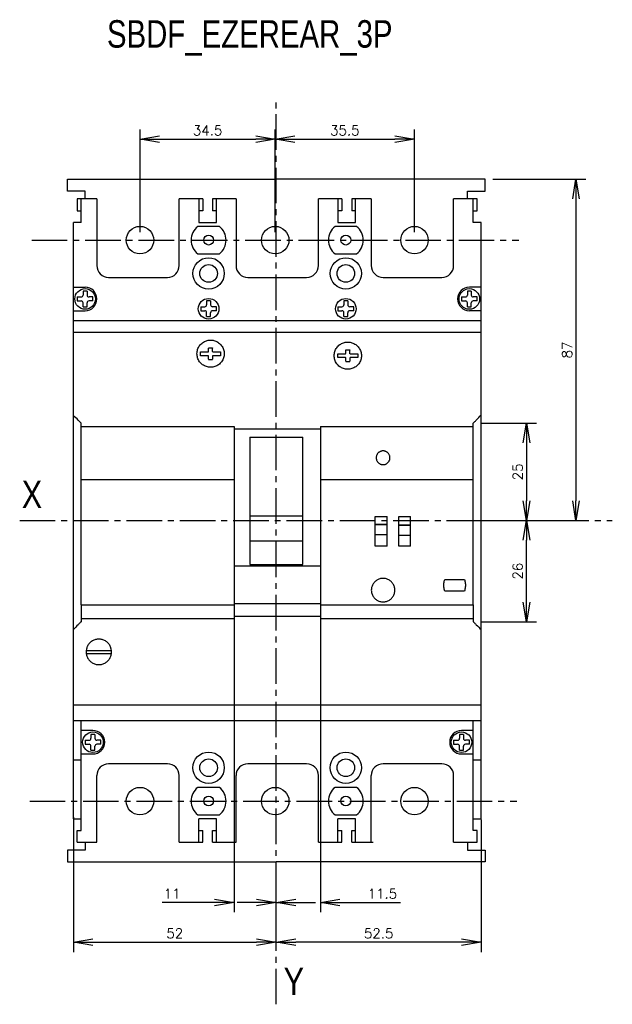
# Model space of a CAD drawing. Extents: x -741 to 1164, y -3289 to 616.
# Tile 21 of 65: x -537 to -386, y -2243 to -1992. Entities that reach past the tile are written whole.
import ezdxf

# ---------------------------------------------------------------- set-up
doc = ezdxf.new("R2010")
doc.units = 0
doc.header["$LTSCALE"] = 1.21
doc.header["$MEASUREMENT"] = 0
doc.linetypes.add('AXES2', pattern=[1.125, 0.75, -0.125, 0.125, -0.125])
doc.layers.get('0').update_dxf_attribs({"linetype": 'CONTINUOUS'})
doc.layers.get('Defpoints').update_dxf_attribs({"linetype": 'CONTINUOUS'})
doc.layers.add('AXE', color=80, linetype='AXES2')
doc.layers.add('COTATION1', color=50, linetype='CONTINUOUS')
doc.styles.add('ROMANS', font='romans.shx')
doc.styles.get("Standard").update_dxf_attribs({"font": 'txt', "width": 0.8})
doc.dimstyles.new('SC_DEFAUT', dxfattribs={"dimscale": 0, "dimtxt": 2.5, "dimasz": 5, "dimexe": 2.5, "dimexo": 2, "dimgap": 1, "dimtad": 1, "dimdec": 4, "dimzin": 12, "dimdsep": 46, "dimtxsty": 'ROMANS', "dimblk1": 'OPEN', "dimblk2": 'OPEN', "dimsah": 1, "dimcen": 0, "dimadec": 0, "dimazin": 0, "dimtfac": 1, "dimtdec": 4, "dimtofl": 0, "dimtmove": 0, "dimatfit": 3, "dimldrblk": 'OPEN', "dimfxl": 0, "dimtolj": 1, "dimtzin": 12, "dimarcsym": 0})

# ---------------------------------------------------------------- blocks, each defined once
blk = doc.blocks.new('_OPEN')
at = {"color": 0, "linetype": 'ByBlock'}
for p, q in [((-1, 0.167), (0, 0)), ((0, 0), (-1, -0.167)), ((0, 0), (-1, 0))]:
    blk.add_line(p, q, dxfattribs=at)
blk = doc.blocks.new('*D164')
at = {"layer": 'COTATION1', "color": 0, "lineweight": -2}
for p, q in [((-506.18, -2046.46), (-506.18, -2020.25)), ((-471.68, -2046.46), (-471.68, -2020.25)), ((-501.18, -2022.75), (-476.68, -2022.75))]:
    blk.add_line(p, q, dxfattribs=at)
at = {"layer": 'Defpoints', "color": 0}
for p in [(-471.68, -2022.75), (-506.18, -2048.46), (-471.68, -2048.46)]:
    blk.add_point(p, dxfattribs=at)
at = {"layer": 'COTATION1', "color": 0, "lineweight": -2, "xscale": 5, "yscale": 5, "zscale": 5, "rotation": 180}
blk.add_blockref('_OPEN', (-506.18, -2022.75), dxfattribs=at)
at = {"layer": 'COTATION1', "color": 0, "lineweight": -2, "xscale": 5, "yscale": 5, "zscale": 5}
blk.add_blockref('_OPEN', (-471.68, -2022.75), dxfattribs=at)
at = {"layer": 'COTATION1', "color": 0, "insert": (-488.93, -2020.5), "char_height": 2.5, "attachment_point": 5, "style": 'ROMANS'}
blk.add_mtext('\\A1;34.5', dxfattribs=at)
blk = doc.blocks.new('*D165')
at = {"layer": 'COTATION1', "color": 0, "lineweight": -2}
for p, q in [((-471.68, -2046.46), (-471.68, -2020.25)), ((-436.18, -2046.46), (-436.18, -2020.25)), ((-466.68, -2022.75), (-441.18, -2022.75))]:
    blk.add_line(p, q, dxfattribs=at)
at = {"layer": 'Defpoints', "color": 0}
for p in [(-436.18, -2022.75), (-471.68, -2048.46), (-436.18, -2048.46)]:
    blk.add_point(p, dxfattribs=at)
at = {"layer": 'COTATION1', "color": 0, "lineweight": -2, "xscale": 5, "yscale": 5, "zscale": 5, "rotation": 180}
blk.add_blockref('_OPEN', (-471.68, -2022.75), dxfattribs=at)
at = {"layer": 'COTATION1', "color": 0, "lineweight": -2, "xscale": 5, "yscale": 5, "zscale": 5}
blk.add_blockref('_OPEN', (-436.18, -2022.75), dxfattribs=at)
at = {"layer": 'COTATION1', "color": 0, "insert": (-453.93, -2020.5), "char_height": 2.5, "attachment_point": 5, "style": 'ROMANS'}
blk.add_mtext('\\A1;35.5', dxfattribs=at)
blk = doc.blocks.new('*D166')
at = {"layer": 'COTATION1', "color": 0, "lineweight": -2}
for p, q in [((-416.18, -2032.96), (-392.49, -2032.96)), ((-394.99, -2037.96), (-394.99, -2114.96)), ((-414.08, -2119.96), (-392.49, -2119.96))]:
    blk.add_line(p, q, dxfattribs=at)
at = {"layer": 'Defpoints', "color": 0}
for p in [(-418.18, -2032.96), (-416.08, -2119.96), (-394.99, -2119.96)]:
    blk.add_point(p, dxfattribs=at)
at = {"layer": 'COTATION1', "color": 0, "lineweight": -2, "xscale": 5, "yscale": 5, "zscale": 5}
for p, rotation in [((-394.99, -2032.96), 90), ((-394.99, -2119.96), 270)]:
    blk.add_blockref('_OPEN', p, dxfattribs=dict(at, rotation=rotation))
at = {"layer": 'COTATION1', "color": 0, "insert": (-397.24, -2076.46), "char_height": 2.5, "attachment_point": 5, "rotation": 90, "style": 'ROMANS'}
blk.add_mtext('\\A1;87', dxfattribs=at)
blk = doc.blocks.new('*D167')
at = {"layer": 'COTATION1', "color": 0, "lineweight": -2}
for p, q in [((-419.18, -2095.13), (-405.09, -2095.13)), ((-407.59, -2100.13), (-407.59, -2114.96)), ((-421.18, -2119.96), (-405.09, -2119.96))]:
    blk.add_line(p, q, dxfattribs=at)
at = {"layer": 'Defpoints', "color": 0}
for p in [(-421.18, -2095.13), (-423.18, -2119.96), (-407.59, -2119.96)]:
    blk.add_point(p, dxfattribs=at)
at = {"layer": 'COTATION1', "color": 0, "lineweight": -2, "xscale": 5, "yscale": 5, "zscale": 5}
for p, rotation in [((-407.59, -2095.13), 90), ((-407.59, -2119.96), 270)]:
    blk.add_blockref('_OPEN', p, dxfattribs=dict(at, rotation=rotation))
at = {"layer": 'COTATION1', "color": 0, "insert": (-409.84, -2107.54), "char_height": 2.5, "attachment_point": 5, "rotation": 90, "style": 'ROMANS'}
blk.add_mtext('\\A1;25', dxfattribs=at)
blk = doc.blocks.new('*D168')
at = {"layer": 'COTATION1', "color": 0, "lineweight": -2}
for p, q in [((-425.62, -2119.96), (-405.09, -2119.96)), ((-407.59, -2140.73), (-407.59, -2124.96)), ((-419.18, -2145.73), (-405.09, -2145.73))]:
    blk.add_line(p, q, dxfattribs=at)
at = {"layer": 'Defpoints', "color": 0}
for p in [(-427.62, -2119.96), (-407.59, -2119.96), (-421.18, -2145.73)]:
    blk.add_point(p, dxfattribs=at)
at = {"layer": 'COTATION1', "color": 0, "lineweight": -2, "xscale": 5, "yscale": 5, "zscale": 5}
for p, rotation in [((-407.59, -2119.96), 90), ((-407.59, -2145.73), 270)]:
    blk.add_blockref('_OPEN', p, dxfattribs=dict(at, rotation=rotation))
at = {"layer": 'COTATION1', "color": 0, "insert": (-409.84, -2132.84), "char_height": 2.5, "attachment_point": 5, "rotation": 90, "style": 'ROMANS'}
blk.add_mtext('\\A1;26', dxfattribs=at)
blk = doc.blocks.new('*D169')
at = {"layer": 'COTATION1', "color": 0, "lineweight": -2}
for p, q in [((-419.18, -2196.19), (-419.18, -2229.94)), ((-471.43, -2225.44), (-471.43, -2224.94)), ((-424.18, -2227.44), (-466.43, -2227.44))]:
    blk.add_line(p, q, dxfattribs=at)
at = {"layer": 'Defpoints', "color": 0}
for p in [(-419.18, -2194.19), (-471.43, -2227.44), (-471.43, -2227.44)]:
    blk.add_point(p, dxfattribs=at)
at = {"layer": 'COTATION1', "color": 0, "lineweight": -2, "xscale": 5, "yscale": 5, "zscale": 5, "rotation": 180}
blk.add_blockref('_OPEN', (-471.43, -2227.44), dxfattribs=at)
at = {"layer": 'COTATION1', "color": 0, "lineweight": -2, "xscale": 5, "yscale": 5, "zscale": 5}
blk.add_blockref('_OPEN', (-419.18, -2227.44), dxfattribs=at)
at = {"layer": 'COTATION1', "color": 0, "insert": (-445.31, -2225.19), "char_height": 2.5, "attachment_point": 5, "style": 'ROMANS'}
blk.add_mtext('\\A1;52.5', dxfattribs=at)
blk = doc.blocks.new('*D170')
at = {"layer": 'COTATION1', "color": 0, "lineweight": -2}
for p, q in [((-523.18, -2195.53), (-523.18, -2229.94)), ((-471.43, -2225.44), (-471.43, -2224.94)), ((-518.18, -2227.44), (-476.43, -2227.44))]:
    blk.add_line(p, q, dxfattribs=at)
at = {"layer": 'Defpoints', "color": 0}
for p in [(-523.18, -2193.53), (-471.43, -2227.44), (-471.43, -2227.44)]:
    blk.add_point(p, dxfattribs=at)
at = {"layer": 'COTATION1', "color": 0, "lineweight": -2, "xscale": 5, "yscale": 5, "zscale": 5, "rotation": 180}
blk.add_blockref('_OPEN', (-523.18, -2227.44), dxfattribs=at)
at = {"layer": 'COTATION1', "color": 0, "lineweight": -2, "xscale": 5, "yscale": 5, "zscale": 5}
blk.add_blockref('_OPEN', (-471.43, -2227.44), dxfattribs=at)
at = {"layer": 'COTATION1', "color": 0, "insert": (-497.31, -2225.19), "char_height": 2.5, "attachment_point": 5, "style": 'ROMANS'}
blk.add_mtext('\\A1;52', dxfattribs=at)
blk = doc.blocks.new('*D171')
at = {"layer": 'COTATION1', "color": 0, "lineweight": -2}
for p, q in [((-460.18, -2138.31), (-460.18, -2219.82)), ((-471.43, -2220.52), (-471.43, -2214.82)), ((-476.43, -2217.32), (-481.43, -2217.32)), ((-455.18, -2217.32), (-439.73, -2217.32))]:
    blk.add_line(p, q, dxfattribs=at)
at = {"layer": 'Defpoints', "color": 0}
for p in [(-460.18, -2136.31), (-471.43, -2217.32), (-471.43, -2222.52)]:
    blk.add_point(p, dxfattribs=at)
at = {"layer": 'COTATION1', "color": 0, "lineweight": -2, "xscale": 5, "yscale": 5, "zscale": 5}
blk.add_blockref('_OPEN', (-471.43, -2217.32), dxfattribs=at)
at = {"layer": 'COTATION1', "color": 0, "lineweight": -2, "xscale": 5, "yscale": 5, "zscale": 5, "rotation": 180}
blk.add_blockref('_OPEN', (-460.18, -2217.32), dxfattribs=at)
at = {"layer": 'COTATION1', "color": 0, "insert": (-444.36, -2215.07), "char_height": 2.5, "attachment_point": 5, "style": 'ROMANS'}
blk.add_mtext('\\A1;11.5', dxfattribs=at)
blk = doc.blocks.new('*D172')
at = {"layer": 'COTATION1', "color": 0, "lineweight": -2}
for p, q in [((-482.18, -2143.07), (-482.18, -2219.82)), ((-471.43, -2215.32), (-471.43, -2214.82)), ((-487.18, -2217.32), (-500.49, -2217.32)), ((-466.43, -2217.32), (-461.43, -2217.32))]:
    blk.add_line(p, q, dxfattribs=at)
at = {"layer": 'Defpoints', "color": 0}
for p in [(-482.18, -2141.07), (-471.43, -2217.32), (-471.43, -2217.32)]:
    blk.add_point(p, dxfattribs=at)
at = {"layer": 'COTATION1', "color": 0, "lineweight": -2, "xscale": 5, "yscale": 5, "zscale": 5}
blk.add_blockref('_OPEN', (-482.18, -2217.32), dxfattribs=at)
at = {"layer": 'COTATION1', "color": 0, "lineweight": -2, "xscale": 5, "yscale": 5, "zscale": 5, "rotation": 180}
blk.add_blockref('_OPEN', (-471.43, -2217.32), dxfattribs=at)
at = {"layer": 'COTATION1', "color": 0, "insert": (-498, -2215.07), "char_height": 2.5, "attachment_point": 5, "style": 'ROMANS'}
blk.add_mtext('\\A1;11', dxfattribs=at)

msp = doc.modelspace()

# ---------------------------------------------------------------- linework, layer by layer
for p, q in [((-524.68216, -2035.95893), (-524.68216, -2032.95893)), ((-524.68216, -2032.95893), (-471.43216, -2032.95893)), ((-418.18216, -2032.95893), (-471.43216, -2032.95893)), ((-418.18216, -2035.95893), (-418.18216, -2032.95893)), ((-520.18216, -2035.95893), (-524.68216, -2035.95893)), ((-517.18216, -2037.95893), (-522.18216, -2037.95893)), ((-522.18216, -2037.95893), (-522.18216, -2040.95893)), ((-522.18216, -2037.95893), (-522.18216, -2040.95893)), ((-521.18216, -2043.95893), (-521.18216, -2037.95893)), ((-520.18216, -2037.95893), (-520.18216, -2035.95893)), ((-517.18216, -2037.95893), (-517.18216, -2054.95893)), ((-517.18216, -2037.95893), (-517.18216, -2054.95893)), ((-490.18216, -2037.95893), (-496.18216, -2037.95893)), ((-496.18216, -2054.95893), (-496.18216, -2037.95893)), ((-496.18216, -2054.95893), (-496.18216, -2037.95893)), ((-491.18216, -2037.95893), (-491.18216, -2043.95893)), ((-490.18216, -2037.95893), (-490.18216, -2040.95893)), ((-490.18216, -2037.95893), (-490.18216, -2040.95893)), ((-487.68216, -2037.95893), (-487.68216, -2040.95893)), ((-487.68216, -2037.95893), (-487.68216, -2040.95893)), ((-481.68216, -2037.95893), (-487.68216, -2037.95893)), ((-486.68216, -2043.95893), (-486.68216, -2037.95893)), ((-481.68216, -2037.95893), (-481.68216, -2054.95893)), ((-481.68216, -2037.95893), (-481.68216, -2054.95893)), ((-454.68216, -2037.95893), (-460.68216, -2037.95893)), ((-460.68216, -2054.95893), (-460.68216, -2037.95893)), ((-460.68216, -2054.95893), (-460.68216, -2037.95893)), ((-455.68216, -2037.95893), (-455.68216, -2043.95893)), ((-454.68216, -2037.95893), (-454.68216, -2040.95893)), ((-454.68216, -2037.95893), (-454.68216, -2040.95893)), ((-447.18216, -2037.95893), (-452.18216, -2037.95893)), ((-452.18216, -2037.95893), (-452.18216, -2040.95893)), ((-452.18216, -2037.95893), (-452.18216, -2040.95893)), ((-451.18216, -2043.95893), (-451.18216, -2037.95893)), ((-447.18216, -2037.95893), (-447.18216, -2054.95893)), ((-447.18216, -2037.95893), (-447.18216, -2054.95893)), ((-420.18216, -2037.95893), (-426.18216, -2037.95893)), ((-426.18216, -2054.95893), (-426.18216, -2037.95893)), ((-426.18216, -2054.95893), (-426.18216, -2037.95893)), ((-422.68216, -2037.95893), (-422.68216, -2035.95893)), ((-422.68216, -2035.95893), (-418.18216, -2035.95893)), ((-421.18216, -2043.95893), (-421.18216, -2037.95893)), ((-420.18216, -2040.95893), (-420.18216, -2037.95893)), ((-420.18216, -2040.95893), (-420.18216, -2037.95893)), ((-522.18216, -2040.95893), (-521.18216, -2040.95893)), ((-522.18216, -2040.95893), (-521.18216, -2040.95893)), ((-521.18216, -2043.95893), (-521.18216, -2040.95893)), ((-490.18216, -2040.95893), (-491.18216, -2040.95893)), ((-490.18216, -2040.95893), (-491.18216, -2040.95893)), ((-491.18216, -2040.95893), (-491.18216, -2043.95893)), ((-486.68216, -2040.95893), (-487.68216, -2040.95893)), ((-486.68216, -2040.95893), (-487.68216, -2040.95893)), ((-486.68216, -2043.95893), (-486.68216, -2040.95893)), ((-454.68216, -2040.95893), (-455.68216, -2040.95893)), ((-454.68216, -2040.95893), (-455.68216, -2040.95893)), ((-455.68216, -2040.95893), (-455.68216, -2043.95893)), ((-451.18216, -2040.95893), (-452.18216, -2040.95893)), ((-451.18216, -2040.95893), (-452.18216, -2040.95893)), ((-451.18216, -2043.95893), (-451.18216, -2040.95893)), ((-421.18216, -2040.95893), (-420.18216, -2040.95893)), ((-421.18216, -2040.95893), (-420.18216, -2040.95893)), ((-421.18216, -2043.95893), (-421.18216, -2040.95893)), ((-521.18216, -2043.95893), (-523.18216, -2043.95893)), ((-521.18216, -2043.95893), (-523.18216, -2043.95893)), ((-523.18216, -2068.90832), (-523.18216, -2043.95893)), ((-485.93216, -2044.95893), (-491.43216, -2044.95893)), ((-485.93216, -2044.95893), (-491.43216, -2044.95893)), ((-491.18216, -2043.95893), (-486.68216, -2043.95893)), ((-491.18216, -2043.95893), (-486.68216, -2043.95893)), ((-450.93216, -2044.95893), (-456.43216, -2044.95893)), ((-450.93216, -2044.95893), (-456.43216, -2044.95893)), ((-455.68216, -2043.95893), (-451.18216, -2043.95893)), ((-455.68216, -2043.95893), (-451.18216, -2043.95893)), ((-419.18216, -2043.95893), (-421.18216, -2043.95893)), ((-419.18216, -2043.95893), (-421.18216, -2043.95893)), ((-419.18216, -2195.95893), (-419.18216, -2043.95893)), ((-491.43216, -2051.95893), (-485.93216, -2051.95893)), ((-491.43216, -2051.95893), (-485.93216, -2051.95893)), ((-456.43216, -2051.95893), (-450.93216, -2051.95893)), ((-456.43216, -2051.95893), (-450.93216, -2051.95893)), ((-514.18216, -2057.95893), (-499.18216, -2057.95893)), ((-514.18216, -2057.95893), (-499.18216, -2057.95893)), ((-478.68216, -2057.95893), (-463.68216, -2057.95893)), ((-478.68216, -2057.95893), (-463.68216, -2057.95893)), ((-444.18216, -2057.95893), (-429.18216, -2057.95893)), ((-444.18216, -2057.95893), (-429.18216, -2057.95893)), ((-523.14216, -2060.45893), (-520.18216, -2060.45893)), ((-419.22216, -2060.45893), (-422.18216, -2060.45893)), ((-522.18216, -2062.95893), (-522.18216, -2063.95893)), ((-522.18216, -2062.95893), (-521.18216, -2062.95893)), ((-520.68216, -2061.45893), (-520.68216, -2062.45893)), ((-519.68216, -2061.45893), (-520.68216, -2061.45893)), ((-519.68216, -2061.45893), (-519.68216, -2062.45893)), ((-518.18216, -2062.95893), (-519.18216, -2062.95893)), ((-518.18216, -2063.95893), (-518.18216, -2062.95893)), ((-424.18216, -2062.95893), (-424.18216, -2063.95893)), ((-424.18216, -2062.95893), (-423.18216, -2062.95893)), ((-421.68216, -2061.45893), (-422.68216, -2061.45893)), ((-422.68216, -2061.45893), (-422.68216, -2062.45893)), ((-421.68216, -2061.45893), (-421.68216, -2062.45893)), ((-420.18216, -2062.95893), (-421.18216, -2062.95893)), ((-420.18216, -2063.95893), (-420.18216, -2062.95893)), ((-522.18216, -2063.95893), (-521.18216, -2063.95893)), ((-520.68216, -2065.45893), (-520.68216, -2064.45893)), ((-520.68216, -2065.45893), (-519.68216, -2065.45893)), ((-519.68216, -2065.45893), (-519.68216, -2064.45893)), ((-518.18216, -2063.95893), (-519.18216, -2063.95893)), ((-490.68216, -2065.45893), (-489.68216, -2065.45893)), ((-490.68216, -2065.45893), (-490.68216, -2066.45893)), ((-488.18216, -2063.95893), (-489.18216, -2063.95893)), ((-489.18216, -2063.95893), (-489.18216, -2064.95893)), ((-488.18216, -2063.95893), (-488.18216, -2064.95893)), ((-486.68216, -2065.45893), (-487.68216, -2065.45893)), ((-486.68216, -2066.45893), (-486.68216, -2065.45893)), ((-455.68216, -2065.45893), (-454.68216, -2065.45893)), ((-455.68216, -2065.45893), (-455.68216, -2066.45893)), ((-453.18216, -2063.95893), (-454.18216, -2063.95893)), ((-454.18216, -2063.95893), (-454.18216, -2064.95893)), ((-453.18216, -2063.95893), (-453.18216, -2064.95893)), ((-451.68216, -2065.45893), (-452.68216, -2065.45893)), ((-451.68216, -2066.45893), (-451.68216, -2065.45893)), ((-424.18216, -2063.95893), (-423.18216, -2063.95893)), ((-422.68216, -2065.45893), (-422.68216, -2064.45893)), ((-422.68216, -2065.45893), (-421.68216, -2065.45893)), ((-421.68216, -2065.45893), (-421.68216, -2064.45893)), ((-420.18216, -2063.95893), (-421.18216, -2063.95893)), ((-523.14216, -2066.45893), (-520.18216, -2066.45893)), ((-490.68216, -2066.45893), (-489.68216, -2066.45893)), ((-489.18216, -2067.95893), (-489.18216, -2066.95893)), ((-489.18216, -2067.95893), (-488.18216, -2067.95893)), ((-488.18216, -2067.95893), (-488.18216, -2066.95893)), ((-486.68216, -2066.45893), (-487.68216, -2066.45893)), ((-455.68216, -2066.45893), (-454.68216, -2066.45893)), ((-454.18216, -2067.95893), (-454.18216, -2066.95893)), ((-454.18216, -2067.95893), (-453.18216, -2067.95893)), ((-453.18216, -2067.95893), (-453.18216, -2066.95893)), ((-451.68216, -2066.45893), (-452.68216, -2066.45893)), ((-419.22216, -2066.45893), (-422.18216, -2066.45893)), ((-523.18216, -2068.91247), (-419.18216, -2068.91247)), ((-523.18216, -2195.95893), (-523.18216, -2068.91247)), ((-523.18216, -2071.92489), (-419.18216, -2071.92489)), ((-490.72185, -2077.92235), (-490.72185, -2076.92236)), ((-490.72185, -2076.92236), (-488.78216, -2076.92236)), ((-488.78216, -2077.92235), (-490.72185, -2077.92235)), ((-488.68216, -2076.82236), (-488.68216, -2076.02237)), ((-488.68216, -2078.82234), (-488.68216, -2077.98975)), ((-488.58216, -2075.92237), (-487.78216, -2075.92237)), ((-487.68216, -2076.82236), (-487.68216, -2076.02237)), ((-487.68201, -2078.01705), (-487.68216, -2078.82234)), ((-487.58216, -2076.92236), (-485.64246, -2076.92236)), ((-485.64246, -2077.92235), (-487.58216, -2077.92235)), ((-485.64246, -2076.92236), (-485.64246, -2077.92235)), ((-455.72453, -2077.42627), (-453.78483, -2077.42627)), ((-455.72453, -2078.42626), (-455.72453, -2077.42627)), ((-453.68483, -2077.32627), (-453.68483, -2076.52628)), ((-453.58483, -2076.42628), (-452.78483, -2076.42628)), ((-452.68483, -2077.32627), (-452.68483, -2076.52628)), ((-452.58483, -2077.42627), (-450.64513, -2077.42627)), ((-450.64513, -2077.42627), (-450.64513, -2078.42626)), ((-488.58216, -2078.91653), (-487.78216, -2078.91653)), ((-453.78483, -2078.42626), (-455.72453, -2078.42626)), ((-453.68483, -2079.32625), (-453.68483, -2078.49366)), ((-453.58483, -2079.42044), (-452.78483, -2079.42044)), ((-452.68469, -2078.52096), (-452.68483, -2079.32625)), ((-450.64513, -2078.42626), (-452.58483, -2078.42626)), ((-521.18216, -2141.44503), (-521.18216, -2095.12884)), ((-421.18216, -2141.44503), (-421.18216, -2095.12884)), ((-521.18216, -2095.94542), (-482.18216, -2095.94542)), ((-482.18216, -2095.94542), (-482.18216, -2144.945)), ((-482.18216, -2096.55786), (-460.18216, -2096.55786)), ((-460.18216, -2095.94542), (-460.18216, -2144.945)), ((-460.18216, -2095.94542), (-421.18216, -2095.94542)), ((-478.18216, -2098.66668), (-464.68216, -2098.66668)), ((-478.18216, -2098.66668), (-478.18216, -2131.17163)), ((-464.68216, -2131.17163), (-464.68216, -2098.66668)), ((-521.18216, -2109.44862), (-482.18216, -2109.44862)), ((-460.18216, -2109.44862), (-421.18216, -2109.44862)), ((-478.18216, -2118.72823), (-464.68216, -2118.72823)), ((-446.18216, -2120.95119), (-446.18216, -2118.94522)), ((-446.18216, -2118.94522), (-443.18216, -2118.94522)), ((-443.18216, -2126.44516), (-443.18216, -2118.94522)), ((-440.18216, -2121.11802), (-440.18216, -2118.94522)), ((-440.18216, -2118.94522), (-437.18216, -2118.94522)), ((-437.18216, -2126.44516), (-437.18216, -2118.94522)), ((-446.18216, -2120.95119), (-443.18216, -2120.95119)), ((-446.18216, -2126.44516), (-446.18216, -2120.95741)), ((-443.18216, -2120.96778), (-446.18216, -2120.96778)), ((-440.18216, -2121.11802), (-437.18216, -2121.11802)), ((-440.18216, -2126.44516), (-440.18216, -2121.12425)), ((-437.18216, -2121.13462), (-440.18216, -2121.13462)), ((-464.68216, -2125.16395), (-478.18216, -2125.16395)), ((-446.18216, -2123.46776), (-443.18216, -2123.46776)), ((-440.18216, -2123.63459), (-437.18216, -2123.63459)), ((-443.18216, -2126.44516), (-446.18216, -2126.44516)), ((-437.18216, -2126.44516), (-440.18216, -2126.44516)), ((-482.18216, -2131.46411), (-460.18216, -2131.46411)), ((-478.18216, -2131.17163), (-464.68216, -2131.17163)), ((-428.43216, -2134.94509), (-423.43216, -2134.94509)), ((-428.43216, -2137.94506), (-428.43216, -2137.93884)), ((-423.43216, -2137.94506), (-428.43216, -2137.94506)), ((-423.43216, -2137.94506), (-423.43216, -2137.93884)), ((-521.18216, -2141.44613), (-482.18216, -2141.44613)), ((-521.18216, -2141.44613), (-521.18216, -2145.7284)), ((-482.18216, -2141.07013), (-460.18216, -2141.07013)), ((-460.18216, -2141.44613), (-421.18216, -2141.44613)), ((-421.18216, -2141.44613), (-421.18216, -2145.7284)), ((-521.18216, -2144.945), (-482.18216, -2144.945)), ((-482.18216, -2144.35745), (-460.18216, -2144.35745)), ((-460.18216, -2144.945), (-421.18216, -2144.945)), ((-519.90298, -2153.08393), (-513.46133, -2153.08393)), ((-519.91045, -2153.83393), (-513.45386, -2153.83393)), ((-523.18216, -2166.92407), (-419.18216, -2166.92407)), ((-523.18216, -2170.90745), (-419.18216, -2170.90745)), ((-521.18216, -2198.95893), (-521.18216, -2170.90745)), ((-421.18216, -2198.95893), (-421.18216, -2170.90745)), ((-518.18216, -2173.45893), (-521.18216, -2173.45893)), ((-421.18216, -2173.45893), (-424.18216, -2173.45893)), ((-520.18216, -2175.95893), (-520.18216, -2176.95893)), ((-520.18216, -2175.95893), (-519.18216, -2175.95893)), ((-517.68216, -2174.45893), (-518.68216, -2174.45893)), ((-518.68216, -2174.45893), (-518.68216, -2175.45893)), ((-517.68216, -2174.45893), (-517.68216, -2175.45893)), ((-516.18216, -2175.95893), (-517.18216, -2175.95893)), ((-516.18216, -2176.95893), (-516.18216, -2175.95893)), ((-426.18216, -2175.95893), (-425.18216, -2175.95893)), ((-426.18216, -2175.95893), (-426.18216, -2176.95893)), ((-424.68216, -2174.45893), (-424.68216, -2175.45893)), ((-423.68216, -2174.45893), (-424.68216, -2174.45893)), ((-423.68216, -2174.45893), (-423.68216, -2175.45893)), ((-422.18216, -2175.95893), (-423.18216, -2175.95893)), ((-422.18216, -2176.95893), (-422.18216, -2175.95893)), ((-520.18216, -2176.95893), (-519.18216, -2176.95893)), ((-518.68216, -2178.45893), (-518.68216, -2177.45893)), ((-518.68216, -2178.45893), (-517.68216, -2178.45893)), ((-517.68216, -2178.45893), (-517.68216, -2177.45893)), ((-516.18216, -2176.95893), (-517.18216, -2176.95893)), ((-426.18216, -2176.95893), (-425.18216, -2176.95893)), ((-424.68216, -2178.45893), (-424.68216, -2177.45893)), ((-424.68216, -2178.45893), (-423.68216, -2178.45893)), ((-423.68216, -2178.45893), (-423.68216, -2177.45893)), ((-422.18216, -2176.95893), (-423.18216, -2176.95893)), ((-523.18216, -2180.90736), (-521.18216, -2180.90736)), ((-521.18216, -2179.45893), (-518.18216, -2179.45893)), ((-424.18216, -2179.45893), (-421.18216, -2179.45893)), ((-421.18216, -2180.90736), (-419.18216, -2180.90736)), ((-499.18216, -2181.95893), (-514.18216, -2181.95893)), ((-499.18216, -2181.95893), (-514.18216, -2181.95893)), ((-463.68216, -2181.95893), (-478.68216, -2181.95893)), ((-463.68216, -2181.95893), (-478.68216, -2181.95893)), ((-429.18216, -2181.95893), (-444.18216, -2181.95893)), ((-429.18216, -2181.95893), (-444.18216, -2181.95893)), ((-517.18216, -2201.95893), (-517.18216, -2184.95893)), ((-517.18216, -2201.95893), (-517.18216, -2184.95893)), ((-496.18216, -2201.95893), (-496.18216, -2184.95893)), ((-496.18216, -2201.95893), (-496.18216, -2184.95893)), ((-481.68216, -2201.95893), (-481.68216, -2184.95893)), ((-481.68216, -2201.95893), (-481.68216, -2184.95893)), ((-460.68216, -2201.95893), (-460.68216, -2184.95893)), ((-460.68216, -2201.95893), (-460.68216, -2184.95893)), ((-447.18216, -2201.95893), (-447.18216, -2184.95893)), ((-447.18216, -2201.95893), (-447.18216, -2184.95893)), ((-426.18216, -2201.95893), (-426.18216, -2184.95893)), ((-426.18216, -2201.95893), (-426.18216, -2184.95893)), ((-485.93216, -2187.95893), (-491.43216, -2187.95893)), ((-485.93216, -2187.95893), (-491.43216, -2187.95893)), ((-450.93216, -2187.95893), (-456.43216, -2187.95893)), ((-450.93216, -2187.95893), (-456.43216, -2187.95893)), ((-523.18216, -2195.95893), (-521.18216, -2195.95893)), ((-491.43216, -2194.95893), (-485.93216, -2194.95893)), ((-491.43216, -2194.95893), (-485.93216, -2194.95893)), ((-486.68216, -2195.95893), (-491.18216, -2195.95893)), ((-486.68216, -2195.95893), (-491.18216, -2195.95893)), ((-491.18216, -2201.95893), (-491.18216, -2195.95893)), ((-491.18216, -2198.95893), (-491.18216, -2195.95893)), ((-486.68216, -2201.95893), (-486.68216, -2195.95893)), ((-486.68216, -2198.95893), (-486.68216, -2195.95893)), ((-456.43216, -2194.95893), (-450.93216, -2194.95893)), ((-456.43216, -2194.95893), (-450.93216, -2194.95893)), ((-451.18216, -2195.95893), (-455.68216, -2195.95893)), ((-451.18216, -2195.95893), (-455.68216, -2195.95893)), ((-455.68216, -2201.95893), (-455.68216, -2195.95893)), ((-455.68216, -2198.95893), (-455.68216, -2195.95893)), ((-451.18216, -2201.95893), (-451.18216, -2195.95893)), ((-451.18216, -2198.95893), (-451.18216, -2195.95893)), ((-421.18216, -2195.95893), (-419.18216, -2195.95893)), ((-522.18216, -2201.95893), (-522.18216, -2198.95893)), ((-522.18216, -2198.95893), (-521.18216, -2198.95893)), ((-491.18216, -2198.95893), (-490.18216, -2198.95893)), ((-491.18216, -2198.95893), (-490.18216, -2198.95893)), ((-490.18216, -2201.95893), (-490.18216, -2198.95893)), ((-490.18216, -2201.95893), (-490.18216, -2198.95893)), ((-487.68216, -2201.95893), (-487.68216, -2198.95893)), ((-487.68216, -2198.95893), (-486.68216, -2198.95893)), ((-487.68216, -2201.95893), (-487.68216, -2198.95893)), ((-487.68216, -2198.95893), (-486.68216, -2198.95893)), ((-455.68216, -2198.95893), (-454.68216, -2198.95893)), ((-455.68216, -2198.95893), (-454.68216, -2198.95893)), ((-454.68216, -2201.95893), (-454.68216, -2198.95893)), ((-454.68216, -2201.95893), (-454.68216, -2198.95893)), ((-452.18216, -2201.95893), (-452.18216, -2198.95893)), ((-452.18216, -2198.95893), (-451.18216, -2198.95893)), ((-452.18216, -2201.95893), (-452.18216, -2198.95893)), ((-452.18216, -2198.95893), (-451.18216, -2198.95893)), ((-420.18216, -2198.95893), (-421.18216, -2198.95893)), ((-420.18216, -2201.95893), (-420.18216, -2198.95893)), ((-522.18216, -2201.95893), (-517.18216, -2201.95893)), ((-520.18216, -2201.95893), (-520.18216, -2203.95893)), ((-496.18216, -2201.95893), (-490.18216, -2201.95893)), ((-487.68216, -2201.95893), (-481.68216, -2201.95893)), ((-460.68216, -2201.95893), (-454.68216, -2201.95893)), ((-452.18216, -2201.95893), (-446.68216, -2201.95893)), ((-426.18216, -2201.95893), (-420.18216, -2201.95893)), ((-422.68216, -2201.95893), (-422.68216, -2203.95893)), ((-520.18216, -2203.95893), (-524.68216, -2203.95893)), ((-524.68216, -2203.95893), (-524.68216, -2206.95893)), ((-422.68216, -2203.95893), (-418.18216, -2203.95893)), ((-418.18216, -2203.95893), (-418.18216, -2206.95893)), ((-524.68216, -2206.95893), (-471.43216, -2206.95893)), ((-418.18216, -2206.95893), (-471.43216, -2206.95893))]:
    msp.add_line(p, q)
for centre, radius in [((-506.18216, -2048.45893), 3.5), ((-506.18216, -2048.45893), 3.5), ((-471.68216, -2048.45893), 3.5), ((-471.68216, -2048.45893), 3.5), ((-436.18216, -2048.45893), 3.5), ((-436.18216, -2048.45893), 3.5), ((-488.68216, -2048.45893), 1.25), ((-488.68216, -2048.45893), 1.25), ((-453.68216, -2048.45893), 1.25), ((-453.68216, -2048.45893), 1.25), ((-488.68216, -2056.95893), 4), ((-453.68216, -2056.95893), 4), ((-488.68216, -2056.95893), 2.25), ((-453.68216, -2056.95893), 2.25), ((-520.18216, -2063.45893), 2.625), ((-422.18216, -2063.45893), 2.625), ((-488.68216, -2065.95893), 2.625), ((-453.68216, -2065.95893), 2.625), ((-518.18216, -2176.45893), 2.625), ((-424.18216, -2176.45893), 2.625), ((-488.68216, -2182.95893), 4), ((-488.68216, -2182.95893), 2.25), ((-453.68216, -2182.95893), 4), ((-453.68216, -2182.95893), 2.25), ((-506.18216, -2191.45893), 3.5), ((-506.18216, -2191.45893), 3.5), ((-471.68216, -2191.45893), 3.5), ((-471.68216, -2191.45893), 3.5), ((-436.18216, -2191.45893), 3.5), ((-436.18216, -2191.45893), 3.5), ((-488.68216, -2191.45893), 1.25), ((-488.68216, -2191.45893), 1.25), ((-453.68216, -2191.45893), 1.25), ((-453.68216, -2191.45893), 1.25)]:
    msp.add_circle(centre, radius)
for centre, radius, start, end in [((-488.68216, -2048.45893), 4.45112, 128.1572266, 231.8427734), ((-488.68216, -2048.45893), 4.45112, 128.1572266, 231.8427734), ((-488.68216, -2048.45893), 4.45112, 308.1572266, 51.8427734), ((-488.68216, -2048.45893), 4.45112, 308.1572266, 51.8427734), ((-453.68216, -2048.45893), 4.45112, 128.1572266, 231.8427734), ((-453.68216, -2048.45893), 4.45112, 128.1572266, 231.8427734), ((-453.68216, -2048.45893), 4.45112, 308.1572266, 51.8427734), ((-453.68216, -2048.45893), 4.45112, 308.1572266, 51.8427734), ((-514.18216, -2054.95893), 3, 180, 270), ((-514.18216, -2054.95893), 3, 180, 270), ((-499.18216, -2054.95893), 3, 270, 0), ((-499.18216, -2054.95893), 3, 270, 0), ((-478.68216, -2054.95893), 3, 180, 270), ((-478.68216, -2054.95893), 3, 180, 270), ((-463.68216, -2054.95893), 3, 270, 0), ((-463.68216, -2054.95893), 3, 270, 0), ((-444.18216, -2054.95893), 3, 180, 270), ((-444.18216, -2054.95893), 3, 180, 270), ((-429.18216, -2054.95893), 3, 270, 0), ((-429.18216, -2054.95893), 3, 270, 0), ((-520.18216, -2063.45893), 3, 270, 90), ((-422.18216, -2063.45893), 3, 90, 270), ((-521.18216, -2062.45893), 0.5, 270, 0), ((-519.18216, -2062.45893), 0.5, 180, 270), ((-423.18216, -2062.45893), 0.5, 270, 0), ((-421.18216, -2062.45893), 0.5, 180, 270), ((-521.18216, -2064.45893), 0.5, 0, 90), ((-519.18216, -2064.45893), 0.5, 90, 180), ((-489.68216, -2064.95893), 0.5, 270, 0), ((-487.68216, -2064.95893), 0.5, 180, 270), ((-454.68216, -2064.95893), 0.5, 270, 0), ((-452.68216, -2064.95893), 0.5, 180, 270), ((-423.18216, -2064.45893), 0.5, 0, 90), ((-421.18216, -2064.45893), 0.5, 90, 180), ((-489.68216, -2066.95893), 0.5, 0, 90), ((-487.68216, -2066.95893), 0.5, 90, 180), ((-454.68216, -2066.95893), 0.5, 0, 90), ((-452.68216, -2066.95893), 0.5, 90, 180), ((-488.77565, -2078.02059), 0.09845, 18.2554102, 93.7863714), ((-453.77833, -2078.5245), 0.09845, 18.2554102, 93.7863714), ((-518.18216, -2176.45893), 3, 270, 90), ((-424.18216, -2176.45893), 3, 90, 270), ((-519.18216, -2175.45893), 0.5, 270, 0), ((-517.18216, -2175.45893), 0.5, 180, 270), ((-425.18216, -2175.45893), 0.5, 270, 0), ((-423.18216, -2175.45893), 0.5, 180, 270), ((-519.18216, -2177.45893), 0.5, 0, 90), ((-517.18216, -2177.45893), 0.5, 90, 180), ((-425.18216, -2177.45893), 0.5, 0, 90), ((-423.18216, -2177.45893), 0.5, 90, 180), ((-514.18216, -2184.95893), 3, 90, 180), ((-514.18216, -2184.95893), 3, 90, 180), ((-499.18216, -2184.95893), 3, 0, 90), ((-499.18216, -2184.95893), 3, 0, 90), ((-478.68216, -2184.95893), 3, 90, 180), ((-478.68216, -2184.95893), 3, 90, 180), ((-463.68216, -2184.95893), 3, 0, 90), ((-463.68216, -2184.95893), 3, 0, 90), ((-444.18216, -2184.95893), 3, 90, 180), ((-444.18216, -2184.95893), 3, 90, 180), ((-429.18216, -2184.95893), 3, 0, 90), ((-429.18216, -2184.95893), 3, 0, 90), ((-488.68216, -2191.45893), 4.45112, 128.1572266, 231.8427734), ((-488.68216, -2191.45893), 4.45112, 128.1572266, 231.8427734), ((-488.68216, -2191.45893), 4.45112, 308.1572266, 51.8427734), ((-488.68216, -2191.45893), 4.45112, 308.1572266, 51.8427734), ((-453.68216, -2191.45893), 4.45112, 128.1572266, 231.8427734), ((-453.68216, -2191.45893), 4.45112, 128.1572266, 231.8427734), ((-453.68216, -2191.45893), 4.45112, 308.1572266, 51.8427734), ((-453.68216, -2191.45893), 4.45112, 308.1572266, 51.8427734)]:
    msp.add_arc(centre, radius, start, end)
for points in [[(-488.18216, -2080.88678), (-488.72528, -2080.84404), (-489.25504, -2080.71685), (-489.75838, -2080.50837), (-490.2229, -2080.22371), (-490.63718, -2079.86989), (-490.991, -2079.45562), (-491.27566, -2078.99109), (-491.48415, -2078.48776), (-491.61133, -2077.95801), (-491.65408, -2077.41489), (-491.61133, -2076.87176), (-491.48415, -2076.34201), (-491.27566, -2075.83868), (-490.991, -2075.37416), (-490.63718, -2074.95989), (-490.2229, -2074.60607), (-489.75838, -2074.32141), (-489.25504, -2074.11292), (-488.82458, -2074.00294)], [(-488.82458, -2074.00294), (-488.18216, -2073.94299)], [(-488.18216, -2073.94299), (-487.53973, -2074.00294)], [(-487.53973, -2074.00294), (-487.10927, -2074.11292), (-486.60594, -2074.32141), (-486.14141, -2074.60607), (-485.72714, -2074.95989), (-485.37331, -2075.37416), (-485.08865, -2075.83868), (-484.88016, -2076.34201), (-484.75298, -2076.87176), (-484.71023, -2077.41489), (-484.75298, -2077.95801), (-484.88016, -2078.48776), (-485.08865, -2078.99109), (-485.37331, -2079.45562), (-485.72714, -2079.86989), (-486.14141, -2080.22371), (-486.60594, -2080.50837), (-487.10927, -2080.71685), (-487.63903, -2080.84404), (-488.18216, -2080.88678)], [(-453.18483, -2081.39069), (-453.72796, -2081.34795), (-454.25771, -2081.22076), (-454.76105, -2081.01228), (-455.22558, -2080.72762), (-455.63985, -2080.3738), (-455.99368, -2079.95953), (-456.27834, -2079.495), (-456.48683, -2078.99167), (-456.61401, -2078.46192), (-456.65675, -2077.9188), (-456.61401, -2077.37567), (-456.48683, -2076.84592), (-456.27834, -2076.34259), (-455.99368, -2075.87807), (-455.63985, -2075.4638), (-455.22558, -2075.10998), (-454.76105, -2074.82532), (-454.25771, -2074.61683), (-453.82725, -2074.50685)], [(-453.82725, -2074.50685), (-453.18483, -2074.4469)], [(-453.18483, -2074.4469), (-452.54241, -2074.50685)], [(-452.54241, -2074.50685), (-452.11195, -2074.61683), (-451.60861, -2074.82532), (-451.14409, -2075.10998), (-450.72981, -2075.4638), (-450.37599, -2075.87807), (-450.09133, -2076.34259), (-449.88284, -2076.84592), (-449.75565, -2077.37567), (-449.71291, -2077.9188), (-449.75565, -2078.46192), (-449.88284, -2078.99167), (-450.09133, -2079.495), (-450.37599, -2079.95952), (-450.72981, -2080.3738), (-451.14409, -2080.72762), (-451.60861, -2081.01228), (-452.11195, -2081.22076), (-452.6417, -2081.34795), (-453.18483, -2081.39069)], [(-488.78216, -2076.92236), (-488.75116, -2076.91743), (-488.72321, -2076.90314), (-488.7011, -2076.88092), (-488.68695, -2076.85294), (-488.68216, -2076.82236)], [(-488.68216, -2076.02237), (-488.68199, -2076.01666)], [(-488.68199, -2076.01666), (-488.67726, -2075.99146), (-488.66306, -2075.96359), (-488.64093, -2075.94146), (-488.61306, -2075.92726), (-488.58216, -2075.92237)], [(-487.78216, -2075.92237), (-487.75125, -2075.92726), (-487.72338, -2075.94146), (-487.70125, -2075.96359), (-487.68705, -2075.99146), (-487.68216, -2076.02237)], [(-487.58216, -2076.92236), (-487.61306, -2076.91746), (-487.64093, -2076.90326), (-487.66306, -2076.88114), (-487.67726, -2076.85326), (-487.68216, -2076.82236)], [(-487.58216, -2077.92235), (-487.61315, -2077.92727), (-487.6411, -2077.94157), (-487.66321, -2077.96379), (-487.67736, -2077.99176), (-487.68201, -2078.01705)], [(-453.78483, -2077.42627), (-453.75383, -2077.42134), (-453.72589, -2077.40705), (-453.70377, -2077.38483), (-453.68962, -2077.35685), (-453.68483, -2077.32627)], [(-453.68483, -2076.52628), (-453.68467, -2076.52057)], [(-453.68467, -2076.52057), (-453.67994, -2076.49537), (-453.66573, -2076.4675), (-453.64361, -2076.44537), (-453.61573, -2076.43117), (-453.58483, -2076.42628)], [(-452.78483, -2076.42628), (-452.75393, -2076.43117), (-452.72605, -2076.44537), (-452.70393, -2076.4675), (-452.68973, -2076.49537), (-452.68483, -2076.52628)], [(-452.58483, -2077.42627), (-452.61573, -2077.42137), (-452.64361, -2077.40717), (-452.66573, -2077.38505), (-452.67994, -2077.35717), (-452.68483, -2077.32627)], [(-488.68216, -2078.81653), (-488.68199, -2078.82228)], [(-488.68199, -2078.82228), (-488.67883, -2078.84211), (-488.66875, -2078.86655), (-488.65284, -2078.88727), (-488.63213, -2078.90315), (-488.60775, -2078.9132), (-488.58216, -2078.91653)], [(-487.78216, -2078.91653), (-487.75658, -2078.91321), (-487.73213, -2078.90312), (-487.71142, -2078.88722), (-487.69554, -2078.86651), (-487.68549, -2078.84213), (-487.68232, -2078.82228)], [(-487.68232, -2078.82228), (-487.68216, -2078.81653)], [(-453.68483, -2079.32044), (-453.68467, -2079.32619)], [(-453.68467, -2079.32619), (-453.68151, -2079.34602), (-453.67142, -2079.37046), (-453.65552, -2079.39118), (-453.63481, -2079.40706), (-453.61043, -2079.41711), (-453.58483, -2079.42044)], [(-452.78483, -2079.42044), (-452.75926, -2079.41712), (-452.73481, -2079.40703), (-452.71409, -2079.39113), (-452.69822, -2079.37042), (-452.68816, -2079.34604), (-452.685, -2079.32619)], [(-452.685, -2079.32619), (-452.68483, -2079.32044)], [(-452.58483, -2078.42626), (-452.61583, -2078.43118), (-452.64378, -2078.44548), (-452.66589, -2078.4677), (-452.68004, -2078.49567), (-452.68469, -2078.52096)], [(-521.31734, -2094.97177), (-521.49662, -2094.79155), (-521.71153, -2094.57601), (-521.94481, -2094.34235), (-523.18216, -2093.19652)], [(-421.04697, -2094.97177), (-420.86769, -2094.79155), (-420.65278, -2094.57601), (-420.4195, -2094.34235), (-419.18216, -2092.97154)], [(-521.20157, -2095.0888), (-521.31734, -2094.97177)], [(-521.20157, -2095.0888), (-521.1908, -2095.10205), (-521.18432, -2095.11541), (-521.18216, -2095.12884)], [(-421.16274, -2095.0888), (-421.17351, -2095.10205), (-421.17999, -2095.11541), (-421.18216, -2095.12884)], [(-421.16274, -2095.0888), (-421.04697, -2094.97177)], [(-444.18216, -2102.19744), (-444.43121, -2102.21525), (-444.67519, -2102.26833), (-444.90913, -2102.35558), (-445.12828, -2102.47524), (-445.32816, -2102.62488), (-445.50472, -2102.80143), (-445.65435, -2103.00131), (-445.77401, -2103.22046), (-445.86127, -2103.4544), (-445.91434, -2103.69838), (-445.93216, -2103.94743)], [(-442.43216, -2103.94743), (-442.44997, -2103.69838), (-442.50304, -2103.4544), (-442.5903, -2103.22046), (-442.70996, -2103.00131), (-442.85959, -2102.80143), (-443.03615, -2102.62488), (-443.23603, -2102.47524), (-443.45518, -2102.35558), (-443.68912, -2102.26833), (-443.9331, -2102.21525), (-444.18216, -2102.19744)], [(-445.93216, -2103.94743), (-445.91434, -2104.19647), (-445.86127, -2104.44045), (-445.77401, -2104.6744), (-445.65435, -2104.89354), (-445.50472, -2105.09342), (-445.32816, -2105.26998), (-445.12828, -2105.41961), (-444.90913, -2105.53927), (-444.67519, -2105.62652), (-444.43121, -2105.6796), (-444.18216, -2105.69741)], [(-444.18216, -2105.69741), (-443.9331, -2105.6796), (-443.68912, -2105.62652), (-443.45518, -2105.53927), (-443.23603, -2105.41961), (-443.03615, -2105.26998), (-442.85959, -2105.09342), (-442.70996, -2104.89354), (-442.5903, -2104.6744), (-442.50304, -2104.44045), (-442.44997, -2104.19647), (-442.43216, -2103.94743)], [(-444.18216, -2134.69509), (-444.6091, -2134.72562), (-445.02735, -2134.81661), (-445.4284, -2134.96619), (-445.80408, -2135.17132), (-446.14674, -2135.42783), (-446.4494, -2135.7305), (-446.70592, -2136.07315), (-446.91105, -2136.44883), (-447.06063, -2136.84987), (-447.15162, -2137.26812), (-447.18216, -2137.69506)], [(-441.18216, -2137.69506), (-441.21269, -2137.26812), (-441.30368, -2136.84987), (-441.45326, -2136.44883), (-441.65839, -2136.07315), (-441.91491, -2135.7305), (-442.21757, -2135.42783), (-442.56023, -2135.17132), (-442.93591, -2134.96619), (-443.33696, -2134.81661), (-443.75521, -2134.72562), (-444.18216, -2134.69509)], [(-428.68218, -2136.44507), (-428.65415, -2135.9369), (-428.43216, -2134.94509)], [(-423.43216, -2134.94509), (-423.21016, -2135.9369), (-423.18213, -2136.44507)], [(-447.18216, -2137.69506), (-447.15162, -2138.122), (-447.06063, -2138.54025), (-446.91105, -2138.9413), (-446.70592, -2139.31697), (-446.4494, -2139.65963), (-446.14674, -2139.96229), (-445.80408, -2140.2188), (-445.4284, -2140.42393), (-445.02735, -2140.57352), (-444.6091, -2140.6645), (-444.18216, -2140.69504)], [(-444.18216, -2140.69504), (-443.75521, -2140.6645), (-443.33696, -2140.57352), (-442.93591, -2140.42393), (-442.56023, -2140.2188), (-442.21757, -2139.96229), (-441.91491, -2139.65963), (-441.65839, -2139.31697), (-441.45326, -2138.9413), (-441.30368, -2138.54025), (-441.21269, -2138.122), (-441.18216, -2137.69506)], [(-428.43216, -2137.94506), (-428.65415, -2136.95325), (-428.68218, -2136.44507)], [(-423.18213, -2136.44507), (-423.21016, -2136.95325), (-423.43216, -2137.94506)], [(-521.31734, -2145.8813), (-521.49662, -2146.05965), (-521.71153, -2146.27391), (-521.94481, -2146.50683), (-523.18216, -2147.7449)], [(-521.20157, -2145.76681), (-521.31734, -2145.8813)], [(-521.20157, -2145.76681), (-521.1908, -2145.75411), (-521.18432, -2145.74128), (-521.18216, -2145.7284)], [(-421.16274, -2145.76681), (-421.17351, -2145.75411), (-421.17999, -2145.74128), (-421.18216, -2145.7284)], [(-421.16274, -2145.76681), (-421.04697, -2145.8813)], [(-421.04697, -2145.8813), (-420.86769, -2146.05965), (-420.65278, -2146.27391), (-420.4195, -2146.50683), (-419.18216, -2147.73708)], [(-518.32495, -2150.6201), (-518.69901, -2150.87572), (-518.9588, -2151.10485)], [(-517.93216, -2150.42421), (-518.32495, -2150.6201)], [(-515.43216, -2150.42421), (-516.2557, -2150.20232), (-517.10861, -2150.20232), (-517.93216, -2150.42421)], [(-515.02224, -2150.63021), (-515.43216, -2150.42421)], [(-514.40551, -2151.10485), (-514.6653, -2150.87572), (-515.02224, -2150.63021)], [(-519.91433, -2153.08432), (-519.92245, -2153.17327), (-519.93212, -2153.42319)], [(-519.93212, -2153.42319), (-519.90619, -2153.83392)], [(-519.78311, -2152.45132), (-519.91433, -2153.08432)], [(-519.66762, -2152.13994), (-519.73292, -2152.30378), (-519.78311, -2152.45132)], [(-519.4533, -2151.72628), (-519.66762, -2152.13994)], [(-519.09671, -2151.24879), (-519.31465, -2151.51831), (-519.4533, -2151.72628)], [(-518.9588, -2151.10485), (-519.09671, -2151.24879)], [(-514.2676, -2151.24879), (-514.40551, -2151.10485)], [(-513.91102, -2151.72628), (-514.04966, -2151.51831), (-514.2676, -2151.24879)], [(-513.69669, -2152.13994), (-513.91102, -2151.72628)], [(-513.5812, -2152.45132), (-513.63139, -2152.30378), (-513.69669, -2152.13994)], [(-513.44998, -2153.08432), (-513.5812, -2152.45132)], [(-513.45812, -2153.83392), (-513.43219, -2153.42319)], [(-513.43219, -2153.42319), (-513.44186, -2153.17327), (-513.44998, -2153.08432)], [(-519.90619, -2153.83392), (-519.86904, -2154.06156), (-519.57669, -2154.90207), (-519.06732, -2155.63177), (-518.37912, -2156.19596), (-517.56368, -2156.55233), (-516.68216, -2156.67416), (-515.80063, -2156.55233), (-514.98519, -2156.19596), (-514.29699, -2155.63177), (-513.78762, -2154.90207), (-513.49527, -2154.06156), (-513.45812, -2153.83392)]]:
    msp.add_spline(points, degree=3)
at = {"layer": 'AXE', "ltscale": 10}
for p, q in [((-471.43216, -2243.26836), (-471.43216, -2012.54564)), ((-533.79136, -2048.45893), (-409.57295, -2048.45893)), ((-536.8687, -2119.95893), (-385.71605, -2119.95893)), ((-534.3126, -2191.45893), (-410.09419, -2191.45893))]:
    msp.add_line(p, q, dxfattribs=at)

# ---------------------------------------------------------------- texts
at = {"insert": (-514.60486, -1992.39467), "char_height": 7, "width": 122.1555, "attachment_point": 1}
msp.add_mtext('SBDF_EZEREAR_3P', dxfattribs=at)
at = {"layer": 'AXE', "ltscale": 10, "char_height": 7, "width": 3.0661, "attachment_point": 1}
for s, insert in [('{\\fArial|b0|i0|c0|p34;X}', (-536.34784, -2109.78922)), ('{\\fArial|b0|i0|c0|p34;Y}', (-469.55723, -2233.92597))]:
    msp.add_mtext(s, dxfattribs=dict(at, insert=insert))

# ---------------------------------------------------------------- dimensions: what is measured, and where the dimension line sits
at = {"layer": 'COTATION1'}
for base, p1, p2, override, picture, middle in [((-471.68216, -2022.75171), (-506.18216, -2048.45893), (-471.68216, -2048.45893), {"dimscale": 1}, '*D164', (-488.93216, -2020.50171)), ((-436.18216, -2022.75171), (-471.68216, -2048.45893), (-436.18216, -2048.45893), {"dimscale": 1}, '*D165', (-453.93216, -2020.50171)), ((-471.43216, -2227.44471), (-523.18216, -2193.53026), (-471.43216, -2227.44471), {"dimscale": 1, "dimdec": 0}, '*D170', (-497.30716, -2225.19471))]:
    dim = msp.add_linear_dim(base=base, p1=p1, p2=p2, dimstyle='SC_DEFAUT', override=override, dxfattribs=at)
    dim.commit()
    dim.dimension.update_dxf_attribs({"geometry": picture, "text_midpoint": middle})
for base, p1, p2, override, picture, middle in [((-394.98709, -2119.95893), (-418.18216, -2032.95893), (-416.08276, -2119.95893), {"dimscale": 1}, '*D166', (-397.23709, -2076.45893)), ((-407.5915, -2119.95893), (-421.18216, -2095.12884), (-423.18216, -2119.95893), {"dimscale": 1, "dimdec": 0}, '*D167', (-409.8415, -2107.54388)), ((-407.5915, -2119.95893), (-421.18216, -2145.7284), (-427.62351, -2119.95893), {"dimscale": 1, "dimdec": 0}, '*D168', (-409.8415, -2132.84367))]:
    dim = msp.add_linear_dim(base=base, p1=p1, p2=p2, angle=90, dimstyle='SC_DEFAUT', override=override, dxfattribs=at)
    dim.commit()
    dim.dimension.update_dxf_attribs({"geometry": picture, "text_midpoint": middle})
dim = msp.add_linear_dim(base=(-471.43216, -2217.31812), p1=(-460.18216, -2136.31364), p2=(-471.43216, -2222.51718), text='11.5', dimstyle='SC_DEFAUT', override={"dimscale": 1}, dxfattribs=at)
dim.commit()
dim.dimension.update_dxf_attribs({"geometry": '*D171', "text_midpoint": (-444.36073, -2217.31812), "dimtype": 160})
dim = msp.add_linear_dim(base=(-471.43216, -2217.31812), p1=(-482.18216, -2141.07013), p2=(-471.43216, -2217.31812), dimstyle='SC_DEFAUT', override={"dimscale": 1, "dimdec": 0}, dxfattribs=at)
dim.commit()
dim.dimension.update_dxf_attribs({"geometry": '*D172', "text_midpoint": (-498.00358, -2217.31812), "dimtype": 160})
dim = msp.add_linear_dim(base=(-471.43216, -2227.44471), p1=(-419.18216, -2194.19176), p2=(-471.43216, -2227.44471), text='52.5', dimstyle='SC_DEFAUT', override={"dimscale": 1}, dxfattribs=at)
dim.commit()
dim.dimension.update_dxf_attribs({"geometry": '*D169', "text_midpoint": (-445.30716, -2225.19471)})

doc.saveas('drawing.dxf')
